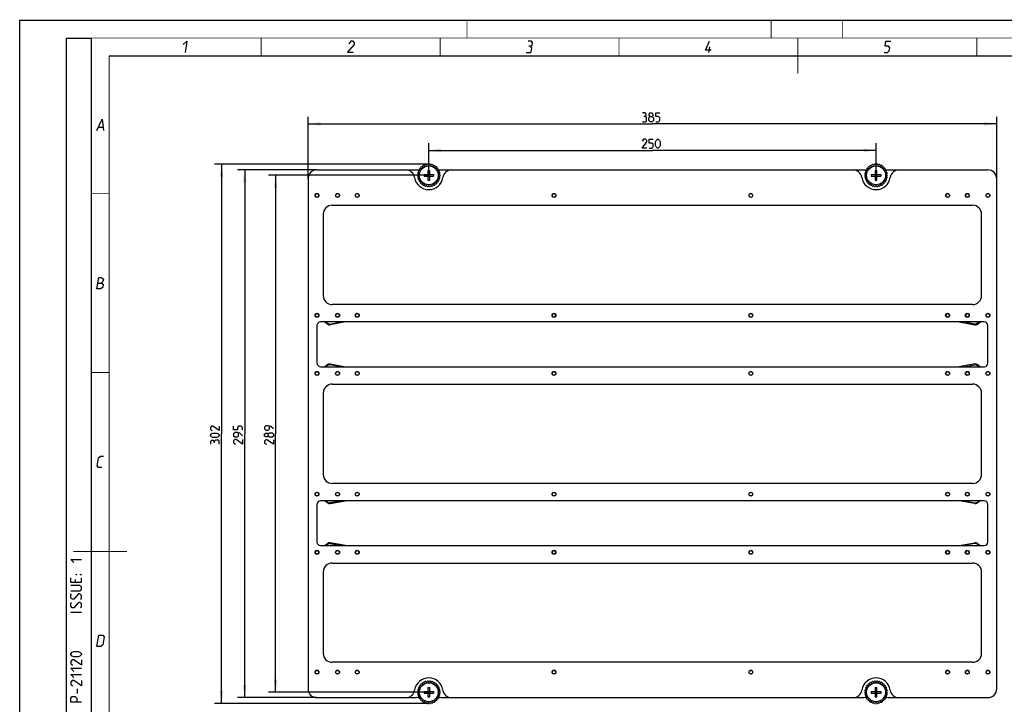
# Model space of a CAD drawing. Header units: millimetres. Extents: x 0 to 420, y 0 to 297.
# Tile 8 of 11: x 0 to 275, y 106 to 297. Entities that reach past the tile are written whole.
import ezdxf

# ---------------------------------------------------------------- set-up
doc = ezdxf.new("R2010")
doc.units = ezdxf.units.MM
doc.header["$LTSCALE"] = 23.1
doc.layers.get('0').update_dxf_attribs({"linetype": 'CONTINUOUS'})
doc.layers.add('02___PRT_ALL_AXES', color=7, linetype='CONTINUOUS')
doc.layers.add('DIM_PILOTEES', color=7, linetype='CONTINUOUS')
doc.styles.get("Standard").update_dxf_attribs({"font": 'txt', "width": 0.7})
doc.dimstyles.new('DIMSTYLE_1', dxfattribs={"dimtxt": 2.5, "dimasz": 3.5, "dimexe": 2, "dimexo": 0, "dimtad": 1, "dimlfac": 2, "dimdsep": 46, "dimtxsty": 'STANDARD', "dimblk": '_FILLED', "dimblk1": '_FILLED', "dimblk2": '_FILLED', "dimcen": 0.09, "dimazin": 2, "dimtp": 0.5, "dimtm": 0.5, "dimtfac": 1, "dimtofl": 0, "dimtmove": 0, "dimatfit": 3, "dimldrblk": '_FILLED', "dimfxl": 1, "dimtolj": 1, "dimarcsym": 0})
doc.dimstyles.new('DIMSTYLE_3', dxfattribs={"dimtxt": 2.5, "dimasz": 3.5, "dimexe": 2, "dimexo": 0, "dimtad": 1, "dimdec": 0, "dimlfac": 2, "dimdsep": 46, "dimtxsty": 'STANDARD', "dimblk": '_FILLED', "dimblk1": '_FILLED', "dimblk2": '_FILLED', "dimcen": 0.09, "dimazin": 2, "dimtp": 0.5, "dimtm": 0.5, "dimtfac": 1, "dimtdec": 0, "dimtofl": 0, "dimtmove": 0, "dimatfit": 3, "dimldrblk": '_FILLED', "dimfxl": 1, "dimtolj": 1, "dimarcsym": 0})

# ---------------------------------------------------------------- blocks, each defined once
blk = doc.blocks.new('_FILLED')
at = {"color": 0, "linetype": 'BYBLOCK'}
blk.add_solid([(0, 0), (-1, 0.143), (-1, -0.143)], dxfattribs=at)
blk = doc.blocks.new('*D0')
at = {"layer": 'DIM_PILOTEES', "color": 2, "linetype": 'CONTINUOUS'}
for p, q in [((83.08, 255.12), (60.89, 255.12)), ((62.89, 255.12), (62.89, 181.37)), ((62.89, 107.62), (62.89, 181.37)), ((83.08, 107.62), (60.89, 107.62))]:
    blk.add_line(p, q, dxfattribs=at)
at = {"layer": 'DIM_PILOTEES', "color": 2, "linetype": 'CONTINUOUS', "xscale": 3.5, "yscale": 3.5, "zscale": 3.5}
for p, rotation in [((62.89, 255.12), 90), ((62.89, 107.62), 270)]:
    blk.add_blockref('_FILLED', p, dxfattribs=dict(at, rotation=rotation))
at = {"layer": 'DIM_PILOTEES', "color": 2, "linetype": 'CONTINUOUS', "insert": (59.77, 181.37), "char_height": 2.5, "width": 8.5714, "attachment_point": 2, "rotation": 90, "line_spacing_factor": 0.9}
blk.add_mtext('{\\ftxt;\\W0.0001;\\H0.0001;\\~}{\\ftxt;\\W2.2857142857;\\H2.5; }{\\ftxt;\\W0.0001;\\H0.0001;\\~}', dxfattribs=at)
blk = doc.blocks.new('*D1')
at = {"layer": 'DIM_PILOTEES', "color": 2, "linetype": 'CONTINUOUS'}
for p, q in [((80.58, 252.62), (80.58, 269.99)), ((273.08, 252.62), (273.08, 269.99)), ((80.58, 267.99), (176.83, 267.99)), ((273.08, 267.99), (176.83, 267.99))]:
    blk.add_line(p, q, dxfattribs=at)
at = {"layer": 'DIM_PILOTEES', "color": 2, "linetype": 'CONTINUOUS', "xscale": 3.5, "yscale": 3.5, "zscale": 3.5, "rotation": 180}
blk.add_blockref('_FILLED', (80.58, 267.99), dxfattribs=at)
at = {"layer": 'DIM_PILOTEES', "color": 2, "linetype": 'CONTINUOUS', "xscale": 3.5, "yscale": 3.5, "zscale": 3.5}
blk.add_blockref('_FILLED', (273.08, 267.99), dxfattribs=at)
at = {"layer": 'DIM_PILOTEES', "color": 2, "linetype": 'CONTINUOUS', "insert": (176.83, 271.12), "char_height": 2.5, "width": 8.3036, "attachment_point": 2, "line_spacing_factor": 0.9}
blk.add_mtext('{\\ftxt;\\W0.0001;\\H0.0001;\\~}{\\ftxt;\\W2.2142857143;\\H2.5; }{\\ftxt;\\W0.0001;\\H0.0001;\\~}', dxfattribs=at)
blk = doc.blocks.new('*D2')
at = {"layer": 'DIM_PILOTEES', "color": 2, "linetype": 'CONTINUOUS'}
for p, q in [((114.33, 253.62), (69.52, 253.62)), ((71.52, 253.62), (71.52, 181.37)), ((71.52, 109.12), (71.52, 181.37)), ((114.33, 109.12), (69.52, 109.12))]:
    blk.add_line(p, q, dxfattribs=at)
at = {"layer": 'DIM_PILOTEES', "color": 2, "linetype": 'CONTINUOUS', "xscale": 3.5, "yscale": 3.5, "zscale": 3.5}
for p, rotation in [((71.52, 253.62), 90), ((71.52, 109.12), 270)]:
    blk.add_blockref('_FILLED', p, dxfattribs=dict(at, rotation=rotation))
at = {"layer": 'DIM_PILOTEES', "color": 2, "linetype": 'CONTINUOUS', "insert": (68.4, 181.37), "char_height": 2.5, "width": 8.8393, "attachment_point": 2, "rotation": 90, "line_spacing_factor": 0.9}
blk.add_mtext('{\\ftxt;\\W0.0001;\\H0.0001;\\~}{\\ftxt;\\W2.3571428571;\\H2.5; }{\\ftxt;\\W0.0001;\\H0.0001;\\~}', dxfattribs=at)
blk = doc.blocks.new('*D3')
at = {"layer": 'DIM_PILOTEES', "color": 2, "linetype": 'CONTINUOUS'}
for p, q in [((114.33, 253.62), (114.33, 262.6)), ((239.33, 253.62), (239.33, 262.6)), ((114.33, 260.6), (176.83, 260.6)), ((239.33, 260.6), (176.83, 260.6))]:
    blk.add_line(p, q, dxfattribs=at)
at = {"layer": 'DIM_PILOTEES', "color": 2, "linetype": 'CONTINUOUS', "xscale": 3.5, "yscale": 3.5, "zscale": 3.5, "rotation": 180}
blk.add_blockref('_FILLED', (114.33, 260.6), dxfattribs=at)
at = {"layer": 'DIM_PILOTEES', "color": 2, "linetype": 'CONTINUOUS', "xscale": 3.5, "yscale": 3.5, "zscale": 3.5}
blk.add_blockref('_FILLED', (239.33, 260.6), dxfattribs=at)
at = {"layer": 'DIM_PILOTEES', "color": 2, "linetype": 'CONTINUOUS', "insert": (176.83, 263.72), "char_height": 2.5, "width": 8.5714, "attachment_point": 2, "line_spacing_factor": 0.9}
blk.add_mtext('{\\ftxt;\\W0.0001;\\H0.0001;\\~}{\\ftxt;\\W2.2857142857;\\H2.5; }{\\ftxt;\\W0.0001;\\H0.0001;\\~}', dxfattribs=at)
blk = doc.blocks.new('*D7')
at = {"layer": 'DIM_PILOTEES', "color": 2, "linetype": 'CONTINUOUS'}
for p, q in [((114.33, 256.77), (54.41, 256.77)), ((56.41, 256.77), (56.41, 181.37)), ((56.41, 105.97), (56.41, 181.37)), ((114.33, 105.97), (54.41, 105.97))]:
    blk.add_line(p, q, dxfattribs=at)
at = {"layer": 'DIM_PILOTEES', "color": 2, "linetype": 'CONTINUOUS', "xscale": 3.5, "yscale": 3.5, "zscale": 3.5}
for p, rotation in [((56.41, 256.77), 90), ((56.41, 105.97), 270)]:
    blk.add_blockref('_FILLED', p, dxfattribs=dict(at, rotation=rotation))
at = {"layer": 'DIM_PILOTEES', "color": 2, "linetype": 'CONTINUOUS', "insert": (53.28, 181.37), "char_height": 2.5, "width": 8.5714, "attachment_point": 2, "rotation": 90, "line_spacing_factor": 0.9}
blk.add_mtext('{\\ftxt;\\W0.0001;\\H0.0001;\\~}{\\ftxt;\\W2.2857142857;\\H2.5; }{\\ftxt;\\W0.0001;\\H0.0001;\\~}', dxfattribs=at)

msp = doc.modelspace()

# ---------------------------------------------------------------- linework, layer by layer
at = {"color": 7, "linetype": 'CONTINUOUS'}
for p, q in [((0, 0), (0, 297)), ((0, 297), (420, 297)), ((25, 286.9999), (410, 286.9999)), ((112.3292, 256.0535), (112.6854, 255.8949)), ((112.6854, 255.8949), (112.6446, 256.2827)), ((112.878, 256.4174), (113.1935, 256.1882)), ((113.1935, 256.1882), (113.2342, 256.576)), ((113.4905, 256.6593), (113.7514, 256.3695)), ((113.7514, 256.3695), (113.8719, 256.7404)), ((114.1399, 256.7685), (114.3349, 256.4308)), ((114.3349, 256.4308), (114.5298, 256.7685)), ((114.7978, 256.7404), (114.9183, 256.3695)), ((114.9183, 256.3695), (115.1793, 256.6593)), ((115.4355, 256.576), (115.4763, 256.1882)), ((115.4763, 256.1882), (115.7918, 256.4174)), ((116.0251, 256.2827), (115.9844, 255.8949)), ((115.9844, 255.8949), (116.3406, 256.0535)), ((237.3292, 256.0535), (237.6854, 255.8949)), ((237.6854, 255.8949), (237.6446, 256.2827)), ((237.878, 256.4174), (238.1935, 256.1882)), ((238.1935, 256.1882), (238.2342, 256.576)), ((238.4905, 256.6593), (238.7514, 256.3695)), ((238.7514, 256.3695), (238.8719, 256.7404)), ((239.1399, 256.7685), (239.3349, 256.4308)), ((239.3349, 256.4308), (239.5298, 256.7685)), ((239.7978, 256.7404), (239.9183, 256.3695)), ((239.9183, 256.3695), (240.1793, 256.6593)), ((240.4355, 256.576), (240.4763, 256.1882)), ((240.4763, 256.1882), (240.7918, 256.4174)), ((241.0251, 256.2827), (240.9844, 255.8949)), ((240.9844, 255.8949), (241.3406, 256.0535)), ((83.0849, 255.1246), (110.9345, 255.1246)), ((111.1878, 253.7593), (111.544, 253.9179)), ((111.544, 253.3312), (111.1878, 253.4898)), ((111.544, 253.9179), (111.2285, 254.1471)), ((111.2285, 253.102), (111.544, 253.3312)), ((111.2846, 254.4107), (111.666, 254.4917)), ((111.666, 254.4917), (111.405, 254.7815)), ((111.5147, 255.0277), (111.9046, 255.0277)), ((111.9046, 255.0277), (111.7096, 255.3654)), ((111.868, 255.5834), (112.2494, 255.5023)), ((112.2494, 255.5023), (112.1289, 255.8732)), ((113.0099, 253.8746), (113.0099, 253.3746)), ((113.0099, 253.8746), (115.6599, 253.8746)), ((113.0099, 253.3746), (115.6599, 253.3746)), ((114.0849, 254.9496), (114.0849, 252.2996)), ((114.0849, 254.9496), (114.5849, 254.9496)), ((114.0849, 253.3746), (114.5849, 253.8746)), ((114.5849, 253.3746), (114.0849, 253.8746)), ((114.0849, 253.6246), (114.5849, 253.6246)), ((114.3349, 253.8746), (114.3349, 253.3746)), ((114.5849, 252.2996), (114.5849, 254.9496)), ((115.6599, 253.8746), (115.6599, 253.3746)), ((116.5408, 255.8732), (116.4203, 255.5023)), ((116.4203, 255.5023), (116.8018, 255.5834)), ((116.9602, 255.3654), (116.7652, 255.0277)), ((116.7652, 255.0277), (117.1551, 255.0277)), ((117.2647, 254.7815), (117.0038, 254.4917)), ((117.0038, 254.4917), (117.3852, 254.4107)), ((117.4412, 254.1471), (117.1258, 253.9179)), ((117.1258, 253.9179), (117.482, 253.7593)), ((117.482, 253.4898), (117.1258, 253.3312)), ((117.1258, 253.3312), (117.4412, 253.102)), ((117.7353, 255.1246), (235.9345, 255.1246)), ((236.1878, 253.7593), (236.544, 253.9179)), ((236.544, 253.3312), (236.1878, 253.4898)), ((236.544, 253.9179), (236.2285, 254.1471)), ((236.2285, 253.102), (236.544, 253.3312)), ((236.2846, 254.4107), (236.666, 254.4917)), ((236.666, 254.4917), (236.405, 254.7815)), ((236.5147, 255.0277), (236.9046, 255.0277)), ((236.9046, 255.0277), (236.7096, 255.3654)), ((236.868, 255.5834), (237.2494, 255.5023)), ((237.2494, 255.5023), (237.1289, 255.8732)), ((238.0099, 253.8746), (238.0099, 253.3746)), ((238.0099, 253.8746), (240.6599, 253.8746)), ((238.0099, 253.3746), (240.6599, 253.3746)), ((239.0849, 254.9496), (239.0849, 252.2996)), ((239.0849, 254.9496), (239.5849, 254.9496)), ((239.0849, 253.3746), (239.5849, 253.8746)), ((239.5849, 253.3746), (239.0849, 253.8746)), ((239.0849, 253.6246), (239.5849, 253.6246)), ((239.3349, 253.8746), (239.3349, 253.3746)), ((239.5849, 252.2996), (239.5849, 254.9496)), ((240.6599, 253.8746), (240.6599, 253.3746)), ((241.5408, 255.8732), (241.4203, 255.5023)), ((241.4203, 255.5023), (241.8018, 255.5834)), ((241.9602, 255.3654), (241.7652, 255.0277)), ((241.7652, 255.0277), (242.1551, 255.0277)), ((242.2647, 254.7815), (242.0038, 254.4917)), ((242.0038, 254.4917), (242.3852, 254.4107)), ((242.4412, 254.1471), (242.1258, 253.9179)), ((242.1258, 253.9179), (242.482, 253.7593)), ((242.482, 253.4898), (242.1258, 253.3312)), ((242.1258, 253.3312), (242.4412, 253.102)), ((242.7353, 255.1246), (270.5849, 255.1246)), ((80.5849, 252.6246), (80.5849, 110.1246)), ((111.666, 252.7574), (111.2846, 252.8384)), ((111.405, 252.4676), (111.666, 252.7574)), ((111.9046, 252.2214), (111.5147, 252.2214)), ((111.7096, 251.8837), (111.9046, 252.2214)), ((112.2494, 251.7468), (111.868, 251.6657)), ((112.1289, 251.376), (112.2494, 251.7468)), ((112.6854, 251.3542), (112.3292, 251.1956)), ((112.6446, 250.9664), (112.6854, 251.3542)), ((113.1935, 251.0609), (112.878, 250.8317)), ((113.2342, 250.6731), (113.1935, 251.0609)), ((113.7514, 250.8796), (113.4905, 250.5898)), ((113.8719, 250.5088), (113.7514, 250.8796)), ((114.0849, 252.2996), (114.5849, 252.2996)), ((114.3349, 250.8183), (114.1399, 250.4806)), ((114.5298, 250.4806), (114.3349, 250.8183)), ((114.9183, 250.8796), (114.7978, 250.5088)), ((115.1793, 250.5898), (114.9183, 250.8796)), ((115.4763, 251.0609), (115.4355, 250.6731)), ((115.7918, 250.8317), (115.4763, 251.0609)), ((115.9844, 251.3542), (116.0251, 250.9664)), ((116.3406, 251.1956), (115.9844, 251.3542)), ((116.4203, 251.7468), (116.5408, 251.376)), ((116.8018, 251.6657), (116.4203, 251.7468)), ((116.7652, 252.2214), (116.9602, 251.8837)), ((117.1551, 252.2214), (116.7652, 252.2214)), ((117.3852, 252.8384), (117.0038, 252.7574)), ((117.0038, 252.7574), (117.2647, 252.4676)), ((236.666, 252.7574), (236.2846, 252.8384)), ((236.405, 252.4676), (236.666, 252.7574)), ((236.9046, 252.2214), (236.5147, 252.2214)), ((236.7096, 251.8837), (236.9046, 252.2214)), ((237.2494, 251.7468), (236.868, 251.6657)), ((237.1289, 251.376), (237.2494, 251.7468)), ((237.6854, 251.3542), (237.3292, 251.1956)), ((237.6446, 250.9664), (237.6854, 251.3542)), ((238.1935, 251.0609), (237.878, 250.8317)), ((238.2342, 250.6731), (238.1935, 251.0609)), ((238.7514, 250.8796), (238.4905, 250.5898)), ((238.8719, 250.5088), (238.7514, 250.8796)), ((239.0849, 252.2996), (239.5849, 252.2996)), ((239.3349, 250.8183), (239.1399, 250.4806)), ((239.5298, 250.4806), (239.3349, 250.8183)), ((239.9183, 250.8796), (239.7978, 250.5088)), ((240.1793, 250.5898), (239.9183, 250.8796)), ((240.4763, 251.0609), (240.4355, 250.6731)), ((240.7918, 250.8317), (240.4763, 251.0609)), ((240.9844, 251.3542), (241.0251, 250.9664)), ((241.3406, 251.1956), (240.9844, 251.3542)), ((241.8018, 251.6657), (241.4203, 251.7468)), ((241.4203, 251.7468), (241.5408, 251.376)), ((242.1551, 252.2214), (241.7652, 252.2214)), ((241.7652, 252.2214), (241.9602, 251.8837)), ((242.3852, 252.8384), (242.0038, 252.7574)), ((242.0038, 252.7574), (242.2647, 252.4676)), ((273.0849, 110.1246), (273.0849, 252.6246)), ((87.3349, 245.2496), (266.3349, 245.2496)), ((84.8349, 242.7496), (84.8349, 219.9996)), ((268.8349, 219.9996), (268.8349, 242.7496)), ((266.3349, 217.4996), (87.3349, 217.4996)), ((269.5849, 212.6246), (84.0849, 212.6246)), ((86.0247, 212.0326), (85.1792, 212.6246)), ((85.5917, 212.5799), (85.477, 212.4161)), ((85.5917, 212.5799), (86.1733, 212.1726)), ((86.6964, 212.0567), (89.9171, 212.6246)), ((91.0688, 212.6246), (86.7719, 211.8669)), ((262.6009, 212.6246), (266.8979, 211.8669)), ((266.9734, 212.0567), (263.7527, 212.6246)), ((268.0781, 212.5799), (267.4964, 212.1726)), ((267.6451, 212.0326), (268.4906, 212.6246)), ((268.1928, 212.4161), (268.0781, 212.5799)), ((83.0849, 211.6246), (83.0849, 201.1246)), ((270.5849, 201.1246), (270.5849, 211.6246)), ((84.0849, 200.1246), (269.5849, 200.1246)), ((85.1792, 200.1246), (86.0247, 200.7166)), ((85.477, 200.3331), (85.5917, 200.1692)), ((86.1733, 200.5765), (85.5917, 200.1692)), ((89.9171, 200.1246), (86.6964, 200.6925)), ((86.7719, 200.8822), (91.0688, 200.1246)), ((266.8979, 200.8822), (262.6009, 200.1246)), ((263.7527, 200.1246), (266.9734, 200.6925)), ((267.4964, 200.5765), (268.0781, 200.1692)), ((267.6451, 200.7166), (268.4906, 200.1246)), ((268.0781, 200.1692), (268.1928, 200.3331)), ((84.8349, 192.7496), (84.8349, 169.9996)), ((87.3349, 195.2496), (266.3349, 195.2496)), ((268.8349, 169.9996), (268.8349, 192.7496)), ((266.3349, 167.4996), (87.3349, 167.4996)), ((269.5849, 162.6246), (84.0849, 162.6246)), ((86.0247, 162.0326), (85.1792, 162.6246)), ((85.5917, 162.5799), (85.477, 162.4161)), ((86.1733, 162.1726), (85.5917, 162.5799)), ((89.9171, 162.6246), (86.6964, 162.0567)), ((86.7719, 161.8669), (91.0688, 162.6246)), ((266.8979, 161.8669), (262.6009, 162.6246)), ((263.7527, 162.6246), (266.9734, 162.0567)), ((267.4964, 162.1726), (268.0781, 162.5799)), ((268.4906, 162.6246), (267.6451, 162.0326)), ((268.1928, 162.4161), (268.0781, 162.5799)), ((83.0849, 161.6246), (83.0849, 151.1246)), ((270.5849, 151.1246), (270.5849, 161.6246)), ((84.0849, 150.1246), (269.5849, 150.1246)), ((85.1792, 150.1246), (86.0247, 150.7166)), ((85.477, 150.3331), (85.5917, 150.1692)), ((85.5917, 150.1692), (86.1733, 150.5765)), ((86.6964, 150.6925), (89.9171, 150.1246)), ((91.0688, 150.1246), (86.7719, 150.8822)), ((262.6009, 150.1246), (266.8979, 150.8822)), ((266.9734, 150.6925), (263.7527, 150.1246)), ((268.0781, 150.1692), (267.4964, 150.5765)), ((267.6451, 150.7166), (268.4906, 150.1246)), ((268.0781, 150.1692), (268.1928, 150.3331)), ((87.3349, 145.2496), (266.3349, 145.2496)), ((84.8349, 142.7496), (84.8349, 119.9996)), ((268.8349, 119.9996), (268.8349, 142.7496)), ((266.3349, 117.4996), (87.3349, 117.4996)), ((111.666, 109.9917), (111.405, 110.2815)), ((111.5147, 110.5277), (111.9046, 110.5277)), ((111.9046, 110.5277), (111.7096, 110.8654)), ((111.868, 111.0834), (112.2494, 111.0023)), ((112.2494, 111.0023), (112.1289, 111.3732)), ((112.3292, 111.5535), (112.6854, 111.3949)), ((112.6854, 111.3949), (112.6446, 111.7827)), ((112.878, 111.9174), (113.1935, 111.6882)), ((113.1935, 111.6882), (113.2342, 112.076)), ((113.4905, 112.1593), (113.7514, 111.8695)), ((113.7514, 111.8695), (113.8719, 112.2404)), ((114.0849, 110.4496), (114.5849, 110.4496)), ((114.0849, 110.4496), (114.0849, 107.7996)), ((114.1399, 112.2685), (114.3349, 111.9308)), ((114.3349, 111.9308), (114.5298, 112.2685)), ((114.5849, 107.7996), (114.5849, 110.4496)), ((114.7978, 112.2404), (114.9183, 111.8695)), ((114.9183, 111.8695), (115.1793, 112.1593)), ((115.4355, 112.076), (115.4763, 111.6882)), ((115.4763, 111.6882), (115.7918, 111.9174)), ((116.0251, 111.7827), (115.9844, 111.3949)), ((115.9844, 111.3949), (116.3406, 111.5535)), ((116.5408, 111.3732), (116.4203, 111.0023)), ((116.4203, 111.0023), (116.8018, 111.0834)), ((116.9602, 110.8654), (116.7652, 110.5277)), ((116.7652, 110.5277), (117.1551, 110.5277)), ((117.2647, 110.2815), (117.0038, 109.9917)), ((236.666, 109.9917), (236.405, 110.2815)), ((236.5147, 110.5277), (236.9046, 110.5277)), ((236.9046, 110.5277), (236.7096, 110.8654)), ((236.868, 111.0834), (237.2494, 111.0023)), ((237.2494, 111.0023), (237.1289, 111.3732)), ((237.3292, 111.5535), (237.6854, 111.3949)), ((237.6854, 111.3949), (237.6446, 111.7827)), ((237.878, 111.9174), (238.1935, 111.6882)), ((238.1935, 111.6882), (238.2342, 112.076)), ((238.4905, 112.1593), (238.7514, 111.8695)), ((238.7514, 111.8695), (238.8719, 112.2404)), ((239.0849, 110.4496), (239.5849, 110.4496)), ((239.0849, 110.4496), (239.0849, 107.7996)), ((239.1399, 112.2685), (239.3349, 111.9308)), ((239.3349, 111.9308), (239.5298, 112.2685)), ((239.5849, 107.7996), (239.5849, 110.4496)), ((239.7978, 112.2404), (239.9183, 111.8695)), ((239.9183, 111.8695), (240.1793, 112.1593)), ((240.4355, 112.076), (240.4763, 111.6882)), ((240.4763, 111.6882), (240.7918, 111.9174)), ((241.0251, 111.7827), (240.9844, 111.3949)), ((240.9844, 111.3949), (241.3406, 111.5535)), ((241.5408, 111.3732), (241.4203, 111.0023)), ((241.4203, 111.0023), (241.8018, 111.0834)), ((241.9602, 110.8654), (241.7652, 110.5277)), ((241.7652, 110.5277), (242.1551, 110.5277)), ((242.2647, 110.2815), (242.0038, 109.9917)), ((83.0849, 107.6246), (110.9345, 107.6246)), ((111.1878, 109.2593), (111.544, 109.4179)), ((111.544, 108.8312), (111.1878, 108.9898)), ((111.544, 109.4179), (111.2285, 109.6471)), ((111.2285, 108.602), (111.544, 108.8312)), ((111.2846, 109.9107), (111.666, 109.9917)), ((111.666, 108.2574), (111.2846, 108.3384)), ((111.405, 107.9676), (111.666, 108.2574)), ((111.9046, 107.7214), (111.5147, 107.7214)), ((111.7096, 107.3837), (111.9046, 107.7214)), ((113.0099, 109.3746), (115.6599, 109.3746)), ((113.0099, 109.3746), (113.0099, 108.8746)), ((113.0099, 108.8746), (115.6599, 108.8746)), ((114.5849, 108.8746), (114.0849, 109.3746)), ((114.0849, 108.8746), (114.5849, 109.3746)), ((114.0849, 109.1246), (114.5849, 109.1246)), ((114.0849, 107.7996), (114.5849, 107.7996)), ((114.3349, 109.3746), (114.3349, 108.8746)), ((115.6599, 109.3746), (115.6599, 108.8746)), ((116.7652, 107.7214), (116.9602, 107.3837)), ((117.1551, 107.7214), (116.7652, 107.7214)), ((117.0038, 109.9917), (117.3852, 109.9107)), ((117.3852, 108.3384), (117.0038, 108.2574)), ((117.0038, 108.2574), (117.2647, 107.9676)), ((117.4412, 109.6471), (117.1258, 109.4179)), ((117.1258, 109.4179), (117.482, 109.2593)), ((117.482, 108.9898), (117.1258, 108.8312)), ((117.1258, 108.8312), (117.4412, 108.602)), ((117.7353, 107.6246), (235.9345, 107.6246)), ((236.1878, 109.2593), (236.544, 109.4179)), ((236.544, 108.8312), (236.1878, 108.9898)), ((236.544, 109.4179), (236.2285, 109.6471)), ((236.2285, 108.602), (236.544, 108.8312)), ((236.2846, 109.9107), (236.666, 109.9917)), ((236.666, 108.2574), (236.2846, 108.3384)), ((236.405, 107.9676), (236.666, 108.2574)), ((236.9046, 107.7214), (236.5147, 107.7214)), ((236.7096, 107.3837), (236.9046, 107.7214)), ((238.0099, 109.3746), (240.6599, 109.3746)), ((238.0099, 109.3746), (238.0099, 108.8746)), ((238.0099, 108.8746), (240.6599, 108.8746)), ((239.0849, 109.3746), (239.5849, 108.8746)), ((239.0849, 108.8746), (239.5849, 109.3746)), ((239.0849, 109.1246), (239.5849, 109.1246)), ((239.0849, 107.7996), (239.5849, 107.7996)), ((239.3349, 109.3746), (239.3349, 108.8746)), ((240.6599, 109.3746), (240.6599, 108.8746)), ((242.1551, 107.7214), (241.7652, 107.7214)), ((241.7652, 107.7214), (241.9602, 107.3837)), ((242.0038, 109.9917), (242.3852, 109.9107)), ((242.3852, 108.3384), (242.0038, 108.2574)), ((242.0038, 108.2574), (242.2647, 107.9676)), ((242.4412, 109.6471), (242.1258, 109.4179)), ((242.1258, 109.4179), (242.482, 109.2593)), ((242.482, 108.9898), (242.1258, 108.8312)), ((242.1258, 108.8312), (242.4412, 108.602)), ((242.7353, 107.6246), (270.5849, 107.6246)), ((112.2494, 107.2468), (111.868, 107.1657)), ((112.1289, 106.876), (112.2494, 107.2468)), ((112.6854, 106.8542), (112.3292, 106.6956)), ((112.6446, 106.4664), (112.6854, 106.8542)), ((113.1935, 106.5609), (112.878, 106.3317)), ((113.2342, 106.1731), (113.1935, 106.5609)), ((113.7514, 106.3796), (113.4905, 106.0898)), ((113.8719, 106.0088), (113.7514, 106.3796)), ((114.3349, 106.3183), (114.1399, 105.9806)), ((114.5298, 105.9806), (114.3349, 106.3183)), ((114.9183, 106.3796), (114.7978, 106.0088)), ((115.1793, 106.0898), (114.9183, 106.3796)), ((115.4763, 106.5609), (115.4355, 106.1731)), ((115.7918, 106.3317), (115.4763, 106.5609)), ((116.3406, 106.6956), (115.9844, 106.8542)), ((115.9844, 106.8542), (116.0251, 106.4664)), ((116.8018, 107.1657), (116.4203, 107.2468)), ((116.4203, 107.2468), (116.5408, 106.876)), ((237.2494, 107.2468), (236.868, 107.1657)), ((237.1289, 106.876), (237.2494, 107.2468)), ((237.6854, 106.8542), (237.3292, 106.6956)), ((237.6446, 106.4664), (237.6854, 106.8542)), ((238.1935, 106.5609), (237.878, 106.3317)), ((238.2342, 106.1731), (238.1935, 106.5609)), ((238.7514, 106.3796), (238.4905, 106.0898)), ((238.8719, 106.0088), (238.7514, 106.3796)), ((239.3349, 106.3183), (239.1399, 105.9806)), ((239.5298, 105.9806), (239.3349, 106.3183)), ((239.9183, 106.3796), (239.7978, 106.0088)), ((240.1793, 106.0898), (239.9183, 106.3796)), ((240.4763, 106.5609), (240.4355, 106.1731)), ((240.7918, 106.3317), (240.4763, 106.5609)), ((241.3406, 106.6956), (240.9844, 106.8542)), ((240.9844, 106.8542), (241.0251, 106.4664)), ((241.8018, 107.1657), (241.4203, 107.2468)), ((241.4203, 107.2468), (241.5408, 106.876))]:
    msp.add_line(p, q, dxfattribs=at)
at = {"color": 2, "linetype": 'CONTINUOUS'}
for p, q in [((13, 292), (20, 292)), ((13, 292), (13, 5)), ((20, 292), (20, 5)), ((192.6396, 287.925), (192.8968, 289.5)), ((22.0363, 267.075), (23.2363, 267.075)), ((15.5357, 140.6786), (15.5357, 139.8214)), ((17.25, 139.8214), (17.25, 141.1071)), ((17.25, 131.3929), (14.25, 131.3929)), ((16.1786, 108.75), (16.1786, 110.0357))]:
    msp.add_line(p, q, dxfattribs=at)
at = {"color": 7, "linetype": 'CONTINUOUS', "const_width": 0.25}
for points in [[(125, 297), (125, 292)], [(209.9999, 297), (209.9999, 292)], [(230, 297), (230, 292)], [(20, 292), (20, 5)], [(415, 292), (20, 292)], [(67.5002, 292), (67.5002, 287)], [(117.5002, 292), (117.5002, 287)], [(167.5002, 292), (167.5002, 287)], [(217.5002, 292), (217.5002, 282)], [(267.5001, 292), (267.5001, 287)], [(25, 10), (25, 287)], [(25, 287), (410, 287)], [(20.0002, 248.5), (25.0002, 248.5)], [(20.0002, 198.4999), (25.0002, 198.4999)], [(30, 148.5), (15, 148.5)]]:
    msp.add_lwpolyline(points, dxfattribs=at)
at = {"color": 2, "linetype": 'CONTINUOUS'}
for points in [[(45.7067, 290.175), (46.7537, 291.075), (46.2394, 287.925)], [(93.1646, 287.925), (91.5896, 287.925), (93.5319, 290.175), (93.6054, 290.625), (93.2289, 291.075), (92.5539, 291.075), (91.9937, 290.4)], [(141.5896, 287.925), (142.7146, 287.925), (142.9763, 288.15), (143.16, 289.275), (142.7835, 289.725), (142.3335, 289.725)], [(142.7835, 289.725), (143.1952, 289.95), (143.3054, 290.625), (143.0039, 291.075), (142.1039, 291.075)], [(193.2748, 288.6), (191.6998, 288.6), (192.7789, 291.075)], [(241.5896, 287.925), (242.4896, 287.925), (243.0131, 288.375), (243.16, 289.275), (242.7835, 289.725), (241.8835, 289.725), (242.1039, 291.075), (243.4539, 291.075)], [(21.5894, 266.175), (23.0037, 269.325), (23.3894, 266.175)], [(21.5894, 221.9249), (22.1037, 225.0749), (22.7787, 225.0749), (22.9914, 224.9999), (23.3802, 224.6249), (23.27, 223.9499), (22.7465, 223.4999)], [(21.8465, 223.4999), (22.9715, 223.4999), (23.3481, 223.0499), (23.2379, 222.3749), (22.7144, 221.9249), (21.5894, 221.9249)], [(22.9394, 171.9249), (22.0394, 171.9249), (21.6629, 172.3749), (22.0302, 174.6249), (22.5537, 175.0749), (23.4537, 175.0749)], [(15.1071, 145.3929), (14.25, 146.25), (17.25, 146.25)], [(17.25, 139.8214), (14.25, 139.8214), (14.25, 141.1071)], [(15.9643, 141.9643), (15.75, 141.9643), (15.75, 142.1071), (15.9643, 141.9643)], [(17.25, 141.9643), (17.0357, 141.9643), (17.0357, 142.1071), (17.25, 141.9643)], [(14.25, 137.4643), (16.8214, 137.4643), (17.25, 137.8929), (17.25, 138.5357), (16.8214, 138.9643), (14.25, 138.9643)], [(17.0357, 135.1071), (17.25, 135.3214), (17.25, 136.1786), (16.8214, 136.6071), (16.3929, 136.6071), (15.1071, 135.1071), (14.6786, 135.1071), (14.25, 135.5357), (14.25, 136.3929), (14.4643, 136.6071)], [(17.0357, 132.75), (17.25, 132.9643), (17.25, 133.8214), (16.8214, 134.25), (16.3929, 134.25), (15.1071, 132.75), (14.6786, 132.75), (14.25, 133.1786), (14.25, 134.0357), (14.4643, 134.25)], [(21.5894, 121.9249), (22.1037, 125.0749), (23.2287, 125.0749), (23.6052, 124.6249), (23.2379, 122.3749), (22.7144, 121.9249), (21.5894, 121.9249)], [(16.3929, 119.0357), (15.1071, 119.0357), (14.6786, 119.25), (14.25, 119.6786), (14.25, 119.8929), (14.6786, 120.3214), (15.1071, 120.5357), (16.3929, 120.5357), (16.8214, 120.3214), (17.25, 119.8929), (17.25, 119.6786), (16.8214, 119.25), (16.3929, 119.0357)], [(17.25, 118.1786), (17.25, 116.6786), (15.1071, 118.1786), (14.6786, 118.1786), (14.25, 117.75), (14.25, 117.1071), (14.8929, 116.6786)], [(15.1071, 114.9643), (14.25, 115.8214), (17.25, 115.8214)], [(15.1071, 113.25), (14.25, 114.1071), (17.25, 114.1071)], [(17.25, 112.3929), (17.25, 110.8929), (15.1071, 112.3929), (14.6786, 112.3929), (14.25, 111.9643), (14.25, 111.3214), (14.8929, 110.8929)], [(17.25, 106.3929), (14.25, 106.3929), (14.25, 107.4643), (14.6786, 107.8929), (15.5357, 107.8929), (15.9643, 107.4643), (15.9643, 106.3929)]]:
    msp.add_lwpolyline(points, dxfattribs=at)
at = {"color": 7, "linetype": 'CONTINUOUS'}
for centre, radius in [((114.3349, 253.6246), 2.65), ((239.3349, 253.6246), 2.65), ((83.0849, 247.9996), 0.5), ((88.8349, 247.9996), 0.5), ((94.3349, 247.9996), 0.5), ((149.3349, 247.9996), 0.5), ((204.3349, 247.9996), 0.5), ((259.3349, 247.9996), 0.5), ((264.8349, 247.9996), 0.5), ((270.5849, 247.9996), 0.5), ((83.0849, 214.4996), 0.5), ((88.8349, 214.4996), 0.5), ((94.3349, 214.4996), 0.5), ((149.3349, 214.4996), 0.5), ((204.3349, 214.4996), 0.5), ((259.3349, 214.4996), 0.5), ((264.8349, 214.4996), 0.5), ((270.5849, 214.4996), 0.5), ((83.0849, 198.2496), 0.5), ((88.8349, 198.2496), 0.5), ((94.3349, 198.2496), 0.5), ((149.3349, 198.2496), 0.5), ((204.3349, 198.2496), 0.5), ((259.3349, 198.2496), 0.5), ((264.8349, 198.2496), 0.5), ((270.5849, 198.2496), 0.5), ((83.0849, 164.4996), 0.5), ((88.8349, 164.4996), 0.5), ((94.3349, 164.4996), 0.5), ((149.3349, 164.4996), 0.5), ((204.3349, 164.4996), 0.5), ((259.3349, 164.4996), 0.5), ((264.8349, 164.4996), 0.5), ((270.5849, 164.4996), 0.5), ((83.0849, 148.2496), 0.5), ((88.8349, 148.2496), 0.5), ((94.3349, 148.2496), 0.5), ((149.3349, 148.2496), 0.5), ((204.3349, 148.2496), 0.5), ((259.3349, 148.2496), 0.5), ((264.8349, 148.2496), 0.5), ((270.5849, 148.2496), 0.5), ((83.0849, 114.7496), 0.5), ((88.8349, 114.7496), 0.5), ((94.3349, 114.7496), 0.5), ((149.3349, 114.7496), 0.5), ((204.3349, 114.7496), 0.5), ((259.3349, 114.7496), 0.5), ((264.8349, 114.7496), 0.5), ((270.5849, 114.7496), 0.5), ((114.3349, 109.1246), 2.65), ((239.3349, 109.1246), 2.65)]:
    msp.add_circle(centre, radius, dxfattribs=at)
for centre, radius, start, end in [((114.3349, 253.6246), 3.15, 129.548517, 134.451483), ((114.3349, 253.6246), 3.15, 117.548517, 122.451483), ((114.3349, 253.6246), 3.15, 105.548517, 110.451483), ((114.3349, 253.6246), 3.15, 93.548517, 98.451483), ((114.3349, 253.6246), 3.15, 81.548517, 86.451483), ((114.3349, 253.6246), 3.15, 69.548517, 74.451483), ((114.3349, 253.6246), 3.15, 57.548517, 62.451483), ((114.3349, 253.6246), 3.15, 45.548517, 50.451483), ((239.3349, 253.6246), 3.15, 129.548517, 134.451483), ((239.3349, 253.6246), 3.15, 117.548517, 122.451483), ((239.3349, 253.6246), 3.15, 105.548517, 110.451483), ((239.3349, 253.6246), 3.15, 93.548517, 98.451483), ((239.3349, 253.6246), 3.15, 81.548517, 86.451483), ((239.3349, 253.6246), 3.15, 69.548517, 74.451483), ((239.3349, 253.6246), 3.15, 57.548517, 62.451483), ((239.3349, 253.6246), 3.15, 45.548517, 50.451483), ((83.0849, 252.6246), 2.5, 90, 180), ((107.9123, 252.6246), 2.5, 8.849883, 90), ((110.9345, 257.6246), 2.5, 270, 289.423451), ((114.3349, 253.6246), 3.15, 177.548517, 182.451483), ((114.3349, 253.6246), 3.15, 165.548517, 170.451483), ((114.3349, 253.6246), 3.15, 153.548517, 158.451483), ((114.3349, 253.6246), 3.15, 141.548517, 146.451483), ((114.3349, 253.6246), 3.15, 33.548517, 38.451483), ((117.7353, 257.6246), 2.5, 250.576549, 270), ((114.3349, 253.6246), 3.15, 21.548517, 26.451483), ((114.3349, 253.6246), 3.15, 9.548517, 14.451483), ((114.3349, 253.6246), 3.15, 357.548517, 2.451483), ((120.7575, 252.6246), 2.5, 90, 171.150117), ((232.9123, 252.6246), 2.5, 8.849883, 90), ((235.9345, 257.6246), 2.5, 270, 289.423451), ((239.3349, 253.6246), 3.15, 177.548517, 182.451483), ((239.3349, 253.6246), 3.15, 165.548517, 170.451483), ((239.3349, 253.6246), 3.15, 153.548517, 158.451483), ((239.3349, 253.6246), 3.15, 141.548517, 146.451483), ((239.3349, 253.6246), 3.15, 33.548517, 38.451483), ((242.7353, 257.6246), 2.5, 250.576549, 270), ((239.3349, 253.6246), 3.15, 21.548517, 26.451483), ((239.3349, 253.6246), 3.15, 9.548517, 14.451483), ((239.3349, 253.6246), 3.15, 357.548517, 2.451483), ((245.7575, 252.6246), 2.5, 90, 171.150117), ((270.5849, 252.6246), 2.5, 0, 90), ((114.3349, 253.6246), 4, 188.849883, 351.150117), ((114.3349, 253.6246), 3.15, 189.548517, 194.451483), ((114.3349, 253.6246), 3.15, 201.548517, 206.451483), ((114.3349, 253.6246), 3.15, 213.548517, 218.451483), ((114.3349, 253.6246), 3.15, 225.548517, 230.451483), ((114.3349, 253.6246), 3.15, 237.548517, 242.451483), ((114.3349, 253.6246), 3.15, 249.548517, 254.451483), ((114.3349, 253.6246), 3.15, 261.548517, 266.451483), ((114.3349, 253.6246), 3.15, 273.548517, 278.451483), ((114.3349, 253.6246), 3.15, 285.548517, 290.451483), ((114.3349, 253.6246), 3.15, 297.548517, 302.451483), ((114.3349, 253.6246), 3.15, 309.548517, 314.451483), ((114.3349, 253.6246), 3.15, 321.548517, 326.451483), ((114.3349, 253.6246), 3.15, 333.548517, 338.451483), ((114.3349, 253.6246), 3.15, 345.548517, 350.451483), ((239.3349, 253.6246), 4, 188.849883, 351.150117), ((239.3349, 253.6246), 3.15, 189.548517, 194.451483), ((239.3349, 253.6246), 3.15, 201.548517, 206.451483), ((239.3349, 253.6246), 3.15, 213.548517, 218.451483), ((239.3349, 253.6246), 3.15, 225.548517, 230.451483), ((239.3349, 253.6246), 3.15, 237.548517, 242.451483), ((239.3349, 253.6246), 3.15, 249.548517, 254.451483), ((239.3349, 253.6246), 3.15, 261.548517, 266.451483), ((239.3349, 253.6246), 3.15, 273.548517, 278.451483), ((239.3349, 253.6246), 3.15, 285.548517, 290.451483), ((239.3349, 253.6246), 3.15, 297.548517, 302.451483), ((239.3349, 253.6246), 3.15, 309.548517, 314.451483), ((239.3349, 253.6246), 3.15, 321.548517, 326.451483), ((239.3349, 253.6246), 3.15, 333.548517, 338.451483), ((239.3349, 253.6246), 3.15, 345.548517, 350.451483), ((87.3349, 242.7496), 2.5, 90, 180), ((266.3349, 242.7496), 2.5, 0, 90), ((87.3349, 219.9996), 2.5, 180, 270), ((266.3349, 219.9996), 2.5, 270, 360), ((84.0849, 211.6246), 1, 90, 180), ((86.5983, 212.8517), 1, 235, 280), ((86.5748, 212.746), 0.7, 235, 280), ((267.0715, 212.8517), 1, 260, 305), ((267.0949, 212.746), 0.7, 260, 305), ((269.5849, 211.6246), 1, 0, 90), ((84.0849, 201.1246), 1, 180, 270), ((86.5983, 199.8974), 1, 80, 125), ((267.0715, 199.8974), 1, 55, 100), ((269.5849, 201.1246), 1, 270, 360), ((86.5748, 200.0031), 0.7, 80, 125), ((267.0949, 200.0031), 0.7, 55, 100), ((87.3349, 192.7496), 2.5, 90, 180), ((266.3349, 192.7496), 2.5, 0, 90), ((87.3349, 169.9996), 2.5, 180, 270), ((266.3349, 169.9996), 2.5, 270, 360), ((84.0849, 161.6246), 1, 90, 180), ((269.5849, 161.6246), 1, 0, 90), ((86.5983, 162.8517), 1, 235, 280), ((86.5748, 162.746), 0.7, 235, 280), ((267.0715, 162.8517), 1, 260, 305), ((267.0949, 162.746), 0.7, 260, 305), ((84.0849, 151.1246), 1, 180, 270), ((86.5983, 149.8974), 1, 80, 125), ((86.5748, 150.0031), 0.7, 80, 125), ((267.0715, 149.8974), 1, 55, 100), ((267.0949, 150.0031), 0.7, 55, 100), ((269.5849, 151.1246), 1, 270, 360), ((87.3349, 142.7496), 2.5, 90, 180), ((266.3349, 142.7496), 2.5, 0, 90), ((87.3349, 119.9996), 2.5, 180, 270), ((266.3349, 119.9996), 2.5, 270, 360), ((114.3349, 109.1246), 4, 8.849883, 171.150117), ((239.3349, 109.1246), 4, 8.849883, 171.150117), ((83.0849, 110.1246), 2.5, 180, 270), ((114.3349, 109.1246), 3.15, 153.548517, 158.451483), ((114.3349, 109.1246), 3.15, 141.548517, 146.451483), ((114.3349, 109.1246), 3.15, 129.548517, 134.451483), ((114.3349, 109.1246), 3.15, 117.548517, 122.451483), ((114.3349, 109.1246), 3.15, 105.548517, 110.451483), ((114.3349, 109.1246), 3.15, 93.548517, 98.451483), ((114.3349, 109.1246), 3.15, 81.548517, 86.451483), ((114.3349, 109.1246), 3.15, 69.548517, 74.451483), ((114.3349, 109.1246), 3.15, 57.548517, 62.451483), ((114.3349, 109.1246), 3.15, 45.548517, 50.451483), ((114.3349, 109.1246), 3.15, 33.548517, 38.451483), ((114.3349, 109.1246), 3.15, 21.548517, 26.451483), ((239.3349, 109.1246), 3.15, 153.548517, 158.451483), ((239.3349, 109.1246), 3.15, 141.548517, 146.451483), ((239.3349, 109.1246), 3.15, 129.548517, 134.451483), ((239.3349, 109.1246), 3.15, 117.548517, 122.451483), ((239.3349, 109.1246), 3.15, 105.548517, 110.451483), ((239.3349, 109.1246), 3.15, 93.548517, 98.451483), ((239.3349, 109.1246), 3.15, 81.548517, 86.451483), ((239.3349, 109.1246), 3.15, 69.548517, 74.451483), ((239.3349, 109.1246), 3.15, 57.548517, 62.451483), ((239.3349, 109.1246), 3.15, 45.548517, 50.451483), ((239.3349, 109.1246), 3.15, 33.548517, 38.451483), ((239.3349, 109.1246), 3.15, 21.548517, 26.451483), ((270.5849, 110.1246), 2.5, 270, 360), ((107.9123, 110.1246), 2.5, 270, 351.150117), ((110.9345, 105.1246), 2.5, 70.576549, 90), ((114.3349, 109.1246), 3.15, 177.548517, 182.451483), ((114.3349, 109.1246), 3.15, 165.548517, 170.451483), ((114.3349, 109.1246), 3.15, 189.548517, 194.451483), ((114.3349, 109.1246), 3.15, 201.548517, 206.451483), ((114.3349, 109.1246), 3.15, 213.548517, 218.451483), ((114.3349, 109.1246), 3.15, 321.548517, 326.451483), ((117.7353, 105.1246), 2.5, 90, 109.423451), ((114.3349, 109.1246), 3.15, 333.548517, 338.451483), ((114.3349, 109.1246), 3.15, 9.548517, 14.451483), ((114.3349, 109.1246), 3.15, 345.548517, 350.451483), ((114.3349, 109.1246), 3.15, 357.548517, 2.451483), ((120.7575, 110.1246), 2.5, 188.849883, 270), ((232.9123, 110.1246), 2.5, 270, 351.150117), ((235.9345, 105.1246), 2.5, 70.576549, 90), ((239.3349, 109.1246), 3.15, 177.548517, 182.451483), ((239.3349, 109.1246), 3.15, 165.548517, 170.451483), ((239.3349, 109.1246), 3.15, 189.548517, 194.451483), ((239.3349, 109.1246), 3.15, 201.548517, 206.451483), ((239.3349, 109.1246), 3.15, 213.548517, 218.451483), ((239.3349, 109.1246), 3.15, 321.548517, 326.451483), ((242.7353, 105.1246), 2.5, 90, 109.423451), ((239.3349, 109.1246), 3.15, 333.548517, 338.451483), ((239.3349, 109.1246), 3.15, 9.548517, 14.451483), ((239.3349, 109.1246), 3.15, 345.548517, 350.451483), ((239.3349, 109.1246), 3.15, 357.548517, 2.451483), ((245.7575, 110.1246), 2.5, 188.849883, 270), ((114.3349, 109.1246), 3.15, 225.548517, 230.451483), ((114.3349, 109.1246), 3.15, 237.548517, 242.451483), ((114.3349, 109.1246), 3.15, 249.548517, 254.451483), ((114.3349, 109.1246), 3.15, 261.548517, 266.451483), ((114.3349, 109.1246), 3.15, 273.548517, 278.451483), ((114.3349, 109.1246), 3.15, 285.548517, 290.451483), ((114.3349, 109.1246), 3.15, 297.548517, 302.451483), ((114.3349, 109.1246), 3.15, 309.548517, 314.451483), ((239.3349, 109.1246), 3.15, 225.548517, 230.451483), ((239.3349, 109.1246), 3.15, 237.548517, 242.451483), ((239.3349, 109.1246), 3.15, 249.548517, 254.451483), ((239.3349, 109.1246), 3.15, 261.548517, 266.451483), ((239.3349, 109.1246), 3.15, 273.548517, 278.451483), ((239.3349, 109.1246), 3.15, 285.548517, 290.451483), ((239.3349, 109.1246), 3.15, 297.548517, 302.451483), ((239.3349, 109.1246), 3.15, 309.548517, 314.451483)]:
    msp.add_arc(centre, radius, start, end, dxfattribs=at)
at = {"layer": '02___PRT_ALL_AXES', "color": 7, "linetype": 'CONTINUOUS'}
for centre in [(83.0849, 247.9996), (88.8349, 247.9996), (94.3349, 247.9996), (149.3349, 247.9996), (204.3349, 247.9996), (259.3349, 247.9996), (264.8349, 247.9996), (270.5849, 247.9996), (83.0849, 214.4996), (88.8349, 214.4996), (94.3349, 214.4996), (149.3349, 214.4996), (204.3349, 214.4996), (259.3349, 214.4996), (264.8349, 214.4996), (270.5849, 214.4996), (83.0849, 198.2496), (88.8349, 198.2496), (94.3349, 198.2496), (149.3349, 198.2496), (204.3349, 198.2496), (259.3349, 198.2496), (264.8349, 198.2496), (270.5849, 198.2496), (83.0849, 164.4996), (88.8349, 164.4996), (94.3349, 164.4996), (149.3349, 164.4996), (204.3349, 164.4996), (259.3349, 164.4996), (264.8349, 164.4996), (270.5849, 164.4996), (83.0849, 148.2496), (88.8349, 148.2496), (94.3349, 148.2496), (149.3349, 148.2496), (204.3349, 148.2496), (259.3349, 148.2496), (264.8349, 148.2496), (270.5849, 148.2496), (83.0849, 114.7496), (88.8349, 114.7496), (94.3349, 114.7496), (149.3349, 114.7496), (204.3349, 114.7496), (259.3349, 114.7496), (264.8349, 114.7496), (270.5849, 114.7496)]:
    msp.add_circle(centre, 0.55, dxfattribs=at)
at = {"layer": 'DIM_PILOTEES', "color": 2, "linetype": 'CONTINUOUS'}
for points in [[(174.7813, 270.0469), (175.0789, 270.2255), (175.0789, 270.7612), (174.7813, 271.1183), (174.067, 271.1183)], [(174.067, 268.6183), (174.9599, 268.6183), (175.1384, 268.7969), (175.1384, 269.6897), (174.7813, 270.0469), (174.4242, 270.0469)], [(176.2099, 270.0469), (175.9718, 270.2255), (175.9718, 270.7612), (176.2099, 271.1183), (176.7456, 271.1183), (176.9837, 270.7612), (176.9837, 270.2255), (176.7456, 270.0469), (177.1027, 269.6897), (177.1027, 268.9755), (176.7456, 268.6183), (176.2099, 268.6183), (175.8527, 268.9755)], [(175.8527, 268.9755), (175.8527, 269.6897), (176.2099, 270.0469), (176.7456, 270.0469)], [(177.817, 268.6183), (178.5313, 268.6183), (178.8885, 268.9755), (178.8885, 269.6897), (178.5313, 270.0469), (177.817, 270.0469), (177.817, 271.1183), (178.8885, 271.1183)], [(175.2277, 261.221), (173.9777, 261.221), (175.2277, 263.0067), (175.2277, 263.3638), (174.8706, 263.721), (174.3349, 263.721), (173.9777, 263.1853)], [(175.942, 261.221), (176.6563, 261.221), (177.0135, 261.5781), (177.0135, 262.2924), (176.6563, 262.6496), (175.942, 262.6496), (175.942, 263.721), (177.0135, 263.721)], [(177.7277, 261.9353), (177.7277, 263.0067), (177.9063, 263.3638), (178.2635, 263.721), (178.442, 263.721), (178.7992, 263.3638), (178.9777, 263.0067), (178.9777, 261.9353), (178.7992, 261.5781), (178.442, 261.221), (178.2635, 261.221), (177.9063, 261.5781), (177.7277, 261.9353)], [(55.784, 183.5174), (55.784, 182.2674), (53.9983, 183.5174), (53.6411, 183.5174), (53.284, 183.1603), (53.284, 182.6246), (53.8197, 182.2674)], [(62.2659, 182.446), (62.2659, 183.1603), (61.9087, 183.5174), (61.1945, 183.5174), (60.8373, 183.1603), (60.8373, 182.446), (59.7659, 182.446), (59.7659, 183.5174)], [(62.2659, 180.8388), (61.5516, 181.5531), (60.8373, 181.7317), (60.123, 181.7317), (59.7659, 181.3746), (59.7659, 180.8388), (60.123, 180.4817), (60.8373, 180.4817), (61.1945, 180.8388), (61.1945, 181.6127)], [(70.8988, 182.7139), (70.1845, 183.4281), (69.4702, 183.6067), (68.7559, 183.6067), (68.3988, 183.2496), (68.3988, 182.7139), (68.7559, 182.3567), (69.4702, 182.3567), (69.8273, 182.7139), (69.8273, 183.4877)], [(69.4702, 180.7496), (69.2916, 180.5115), (68.7559, 180.5115), (68.3988, 180.7496), (68.3988, 181.2853), (68.7559, 181.5234), (69.2916, 181.5234), (69.4702, 181.2853), (69.8273, 181.6424), (70.5416, 181.6424), (70.8988, 181.2853), (70.8988, 180.7496), (70.5416, 180.3924)], [(55.0697, 180.3031), (53.9983, 180.3031), (53.6411, 180.4817), (53.284, 180.8388), (53.284, 181.0174), (53.6411, 181.3746), (53.9983, 181.5531), (55.0697, 181.5531), (55.4268, 181.3746), (55.784, 181.0174), (55.784, 180.8388), (55.4268, 180.4817), (55.0697, 180.3031)], [(54.3554, 179.2317), (54.1768, 179.5293), (53.6411, 179.5293), (53.284, 179.2317), (53.284, 178.5174)], [(55.784, 178.5174), (55.784, 179.4103), (55.6054, 179.5888), (54.7126, 179.5888), (54.3554, 179.2317), (54.3554, 178.8746)], [(62.2659, 179.7674), (62.2659, 178.5174), (60.4802, 179.7674), (60.123, 179.7674), (59.7659, 179.4103), (59.7659, 178.8746), (60.3016, 178.5174)], [(70.8988, 179.6781), (70.8988, 178.4281), (69.1131, 179.6781), (68.7559, 179.6781), (68.3988, 179.321), (68.3988, 178.7853), (68.9345, 178.4281)], [(70.5416, 180.3924), (69.8273, 180.3924), (69.4702, 180.7496), (69.4702, 181.2853)]]:
    msp.add_lwpolyline(points, dxfattribs=at)

# ---------------------------------------------------------------- dimensions: what is measured, and where the dimension line sits
for base, p1, p2, text, picture, middle in [((273.0849, 267.9933), (80.5849, 252.6246), (273.0849, 252.6246), '{\\ftxt;\\W0.0001;\\H0.0001;\\~}{\\ftxt;\\W2.2142857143;\\H2.5; }{\\ftxt;\\W0.0001;\\H0.0001;\\~}', '*D1', (176.4777, 267.9933)), ((239.3349, 260.596), (114.3349, 253.6246), (239.3349, 253.6246), '{\\ftxt;\\W0.0001;\\H0.0001;\\~}{\\ftxt;\\W2.2857142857;\\H2.5; }{\\ftxt;\\W0.0001;\\H0.0001;\\~}', '*D3', (176.4777, 260.596))]:
    dim = msp.add_linear_dim(base=base, p1=p1, p2=p2, text=text, dimstyle='DIMSTYLE_1', dxfattribs=at)
    dim.commit()
    dim.dimension.update_dxf_attribs({"geometry": picture, "text_midpoint": middle, "dimtype": 160})
for base, p1, p2, text, dimstyle, picture, middle in [((56.409, 105.9746), (114.3349, 256.7746), (114.3349, 105.9746), '{\\ftxt;\\W0.0001;\\H0.0001;\\~}{\\ftxt;\\W2.2857142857;\\H2.5; }{\\ftxt;\\W0.0001;\\H0.0001;\\~}', 'DIMSTYLE_3', '*D7', (56.409, 181.0174)), ((62.8909, 107.6246), (83.0849, 255.1246), (83.0849, 107.6246), '{\\ftxt;\\W0.0001;\\H0.0001;\\~}{\\ftxt;\\W2.2857142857;\\H2.5; }{\\ftxt;\\W0.0001;\\H0.0001;\\~}', 'DIMSTYLE_1', '*D0', (62.8909, 181.0174)), ((71.5238, 109.1246), (114.3349, 253.6246), (114.3349, 109.1246), '{\\ftxt;\\W0.0001;\\H0.0001;\\~}{\\ftxt;\\W2.3571428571;\\H2.5; }{\\ftxt;\\W0.0001;\\H0.0001;\\~}', 'DIMSTYLE_1', '*D2', (71.5238, 181.0174))]:
    dim = msp.add_linear_dim(base=base, p1=p1, p2=p2, angle=270, text=text, dimstyle=dimstyle, dxfattribs=at)
    dim.commit()
    dim.dimension.update_dxf_attribs({"geometry": picture, "text_midpoint": middle, "dimtype": 160})

doc.saveas('drawing.dxf')
